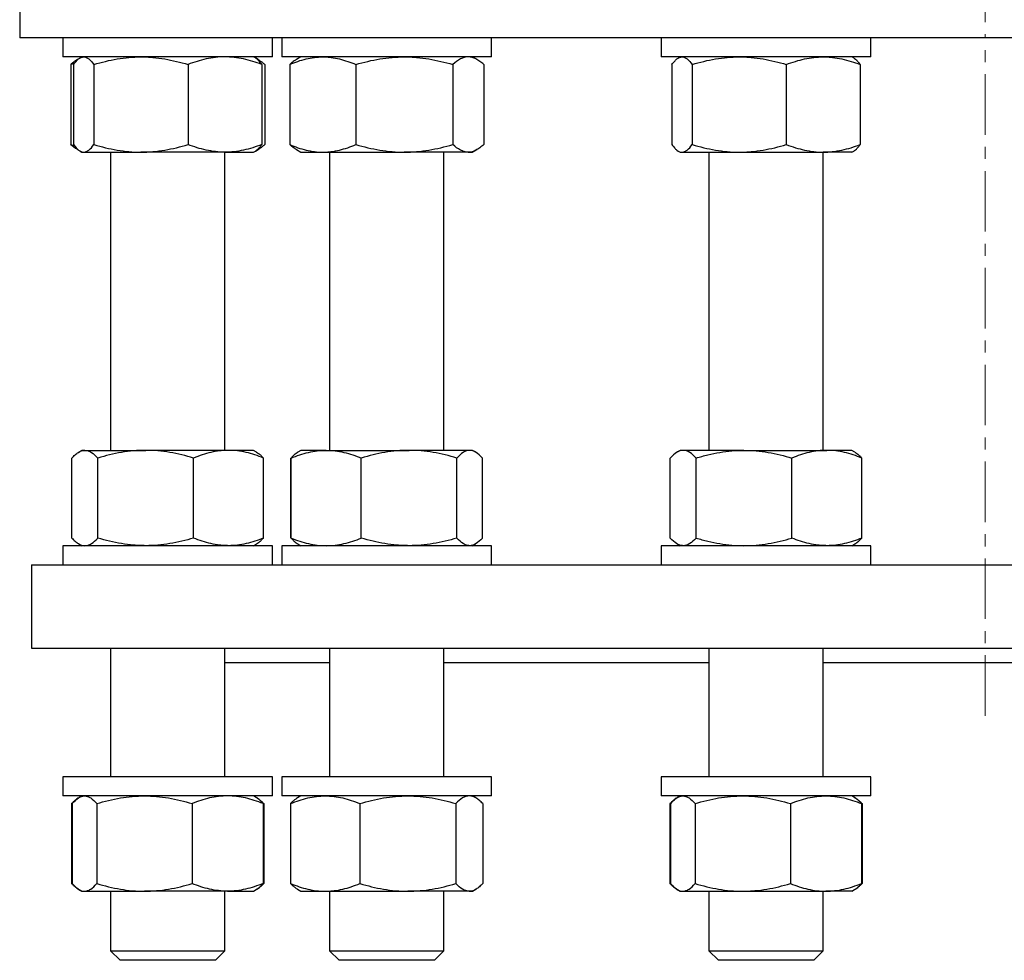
# Model space of a CAD drawing. Header units: millimetres. Extents: x 35 to 917, y 33 to 933.
# Tile 1 of 9: x 45 to 252, y 33 to 231. Entities that reach past the tile are written whole.
import ezdxf

# ---------------------------------------------------------------- set-up
doc = ezdxf.new("R2010")
doc.units = ezdxf.units.MM
doc.linetypes.add('CENTERX2', pattern=[20.32, 12.7, -2.54, 2.54, -2.54])
doc.layers.add('FORMAT', color=7, linetype='Continuous')

msp = doc.modelspace()

# ---------------------------------------------------------------- linework, layer by layer
at = {"color": 7, "linetype": 'Continuous', "lineweight": 25}
for p, q in [((45.37, 240.77), (45.37, 226.77)), ((450.37, 226.77), (45.37, 226.77)), ((54.42, 226.77), (54.42, 222.77)), ((98.42, 222.77), (98.42, 226.77)), ((100.36, 226.77), (100.36, 222.77)), ((144.36, 222.77), (144.36, 226.77)), ((179.93, 226.77), (179.93, 222.77)), ((223.93, 222.77), (223.93, 226.77)), ((98.42, 222.77), (54.42, 222.77)), ((56.07, 221.17), (56.93, 221.51)), ((56.07, 221.17), (56.07, 204.38)), ((56.67, 221.17), (56.67, 204.38)), ((57.95, 222.51), (57.47, 222.23)), ((58.42, 222.77), (58.02, 222.55)), ((60.93, 221.17), (60.93, 204.38)), ((80.68, 221.17), (80.68, 204.38)), ((94.81, 222.55), (94.42, 222.77)), ((95.36, 222.23), (94.81, 222.55)), ((96.17, 221.17), (96.17, 204.38)), ((96.76, 221.17), (96.76, 204.38)), ((144.36, 222.77), (100.36, 222.77)), ((102.01, 221.17), (102.01, 204.38)), ((104.36, 222.77), (103.41, 222.23)), ((115.88, 221.17), (115.88, 204.38)), ((136.22, 221.17), (136.22, 204.38)), ((141.3, 222.23), (140.36, 222.77)), ((142.7, 221.17), (142.7, 204.38)), ((223.93, 222.77), (179.93, 222.77)), ((182.18, 221.17), (182.18, 204.38)), ((183.93, 222.77), (183.53, 222.55)), ((186.44, 221.17), (186.44, 204.38)), ((206.19, 221.17), (206.19, 204.38)), ((220.32, 222.54), (219.93, 222.77)), ((221.68, 221.17), (221.68, 204.38)), ((56.07, 204.38), (56.93, 204.03)), ((57.47, 203.32), (57.95, 203.04)), ((58.02, 203), (58.42, 202.77)), ((58.42, 202.77), (58.8, 202.77)), ((58.8, 202.77), (70.81, 202.77)), ((64.42, 202.77), (64.42, 140.21)), ((88.42, 202.77), (70.81, 202.77)), ((88.42, 140.21), (88.42, 202.77)), ((88.42, 202.77), (94.42, 202.77)), ((94.42, 202.77), (94.81, 203)), ((94.81, 203), (95.36, 203.32)), ((103.41, 203.32), (104.36, 202.77)), ((104.36, 202.77), (108.95, 202.77)), ((108.95, 202.77), (126.05, 202.77)), ((110.36, 202.77), (110.36, 140.21)), ((139.46, 202.77), (126.05, 202.77)), ((134.36, 140.21), (134.36, 202.77)), ((139.46, 202.77), (140.36, 202.77)), ((140.36, 202.77), (141.3, 203.32)), ((183.53, 203), (183.93, 202.77)), ((183.93, 202.77), (184.31, 202.77)), ((184.31, 202.77), (196.32, 202.77)), ((189.93, 202.77), (189.93, 140.21)), ((196.32, 202.77), (213.94, 202.77)), ((213.93, 140.21), (213.93, 202.77)), ((219.93, 202.77), (213.94, 202.77)), ((219.93, 202.77), (220.32, 203)), ((56.33, 121.82), (56.33, 138.6)), ((58.42, 140.21), (57.76, 139.83)), ((59.04, 140.21), (58.42, 140.21)), ((59.04, 140.21), (71.8, 140.21)), ((61.76, 121.82), (61.76, 138.6)), ((89.18, 140.21), (71.8, 140.21)), ((81.85, 121.82), (81.85, 138.6)), ((94.42, 140.21), (89.18, 140.21)), ((95.07, 139.83), (94.42, 140.21)), ((96.51, 121.82), (96.51, 138.6)), ((102.27, 121.82), (102.27, 138.6)), ((102.29, 121.82), (102.29, 138.6)), ((103.73, 139.85), (103.7, 139.83)), ((104.36, 140.21), (103.73, 139.85)), ((109.66, 140.21), (104.36, 140.21)), ((109.66, 140.21), (127.06, 140.21)), ((117.03, 121.82), (117.03, 138.6)), ((139.75, 140.21), (127.06, 140.21)), ((137.09, 121.82), (137.09, 138.6)), ((140.36, 140.21), (139.75, 140.21)), ((140.98, 139.85), (140.36, 140.21)), ((142.42, 121.82), (142.42, 138.6)), ((181.84, 121.82), (181.84, 138.6)), ((183.93, 140.21), (183.28, 139.83)), ((184.55, 140.21), (183.93, 140.21)), ((197.31, 140.21), (184.55, 140.21)), ((187.27, 121.82), (187.27, 138.6)), ((197.31, 140.21), (214.69, 140.21)), ((207.36, 121.82), (207.36, 138.6)), ((219.93, 140.21), (214.69, 140.21)), ((220.58, 139.83), (219.93, 140.21)), ((222.02, 121.82), (222.02, 138.6)), ((54.42, 120.21), (54.42, 116.21)), ((94.21, 120.21), (54.42, 120.21)), ((57.76, 120.59), (58.42, 120.21)), ((98.42, 120.21), (94.21, 120.21)), ((94.42, 120.21), (95.07, 120.59)), ((98.42, 116.21), (98.42, 120.21)), ((100.36, 120.21), (100.36, 116.21)), ((144.24, 120.21), (100.36, 120.21)), ((103.7, 120.59), (103.73, 120.57)), ((103.73, 120.57), (104.36, 120.21)), ((140.36, 120.21), (140.98, 120.57)), ((144.36, 120.21), (144.24, 120.21)), ((144.36, 116.21), (144.36, 120.21)), ((179.93, 120.21), (179.93, 116.21)), ((223.93, 120.21), (179.93, 120.21)), ((183.28, 120.59), (183.93, 120.21)), ((219.93, 120.21), (220.58, 120.59)), ((223.93, 116.21), (223.93, 120.21)), ((47.87, 116.21), (47.87, 98.71)), ((47.87, 116.21), (447.87, 116.21)), ((47.87, 98.71), (447.87, 98.71)), ((64.42, 98.71), (64.42, 71.71)), ((88.42, 71.71), (88.42, 98.71)), ((110.36, 98.71), (110.36, 71.71)), ((134.36, 71.71), (134.36, 98.71)), ((189.93, 98.71), (189.93, 71.71)), ((213.93, 71.71), (213.93, 98.71)), ((88.42, 95.71), (110.36, 95.71)), ((134.36, 95.71), (189.93, 95.71)), ((213.93, 95.71), (281.81, 95.71)), ((54.42, 71.71), (54.42, 67.71)), ((98.42, 71.71), (54.42, 71.71)), ((98.42, 67.71), (98.42, 71.71)), ((100.36, 71.71), (100.36, 67.71)), ((144.36, 71.71), (100.36, 71.71)), ((144.36, 67.71), (144.36, 71.71)), ((179.93, 71.71), (179.93, 67.71)), ((179.95, 71.71), (179.93, 71.71)), ((223.93, 71.71), (179.95, 71.71)), ((223.93, 67.71), (223.93, 71.71)), ((98.42, 67.71), (54.42, 67.71)), ((56.27, 66.1), (56.48, 66.19)), ((56.27, 66.1), (56.27, 49.32)), ((56.41, 66.1), (56.41, 49.32)), ((58.42, 67.71), (57.84, 67.38)), ((61.53, 66.1), (61.53, 49.32)), ((81.54, 66.1), (81.54, 49.32)), ((94.99, 67.38), (94.42, 67.71)), ((95.12, 67.3), (94.99, 67.38)), ((96.42, 66.1), (96.42, 49.32)), ((96.56, 66.1), (96.56, 49.32)), ((144.36, 67.71), (100.36, 67.71)), ((102.21, 66.1), (102.21, 49.32)), ((104.36, 67.71), (103.65, 67.3)), ((116.72, 66.1), (116.72, 49.32)), ((136.86, 66.1), (136.86, 49.32)), ((141.06, 67.3), (140.36, 67.71)), ((142.5, 66.1), (142.5, 49.32)), ((179.95, 67.71), (179.93, 67.71)), ((223.93, 67.71), (179.95, 67.71)), ((182, 66.18), (181.78, 66.1)), ((181.78, 66.1), (181.78, 49.32)), ((181.92, 66.1), (181.92, 49.32)), ((183.93, 67.71), (183.35, 67.38)), ((187.04, 66.1), (187.04, 49.32)), ((207.05, 66.1), (207.05, 49.32)), ((220.5, 67.38), (219.93, 67.71)), ((220.63, 67.3), (220.5, 67.38)), ((221.93, 66.1), (221.93, 49.32)), ((222.07, 66.1), (222.07, 49.32)), ((56.27, 49.32), (56.48, 49.24)), ((57.84, 48.04), (58.42, 47.71)), ((58.42, 47.71), (58.97, 47.71)), ((58.97, 47.71), (71.54, 47.71)), ((64.42, 47.71), (64.42, 35.21)), ((88.98, 47.71), (71.54, 47.71)), ((88.42, 35.21), (88.42, 47.71)), ((88.98, 47.71), (94.42, 47.71)), ((94.42, 47.71), (94.99, 48.04)), ((94.99, 48.04), (95.12, 48.12)), ((103.65, 48.12), (104.36, 47.71)), ((104.36, 47.71), (109.47, 47.71)), ((109.47, 47.71), (126.79, 47.71)), ((110.36, 47.71), (110.36, 35.21)), ((139.68, 47.71), (126.79, 47.71)), ((134.36, 35.21), (134.36, 47.71)), ((139.68, 47.71), (140.36, 47.71)), ((140.36, 47.71), (141.06, 48.12)), ((182, 49.24), (181.78, 49.32)), ((183.35, 48.04), (183.93, 47.71)), ((183.93, 47.71), (184.48, 47.71)), ((184.48, 47.71), (197.05, 47.71)), ((189.93, 47.71), (189.93, 35.21)), ((197.05, 47.71), (214.49, 47.71)), ((213.93, 35.21), (213.93, 47.71)), ((219.93, 47.71), (214.49, 47.71)), ((219.93, 47.71), (220.5, 48.04)), ((220.5, 48.04), (220.63, 48.12)), ((64.42, 35.21), (66.42, 33.21)), ((64.42, 35.21), (87.78, 35.21)), ((86.42, 33.21), (88.42, 35.21)), ((87.78, 35.21), (88.42, 35.21)), ((110.36, 35.21), (112.36, 33.21)), ((110.36, 35.21), (134.36, 35.21)), ((132.36, 33.21), (134.36, 35.21)), ((189.93, 35.21), (191.93, 33.21)), ((189.93, 35.21), (213.93, 35.21)), ((211.93, 33.21), (213.93, 35.21)), ((85.88, 33.21), (66.42, 33.21)), ((86.42, 33.21), (85.88, 33.21)), ((132.36, 33.21), (112.36, 33.21)), ((211.93, 33.21), (191.93, 33.21))]:
    msp.add_line(p, q, dxfattribs=at)
for points, knots in [([(57.47, 222.22), (57.34, 222.14), (57.04, 221.96), (56.57, 221.61), (56.24, 221.31), (56.07, 221.17)], [0, 0, 0, 0, 0.284893, 0.642491, 1, 1, 1, 1]), ([(56.67, 221.17), (57.01, 221.66), (57.37, 222.06), (58.08, 222.62), (58.44, 222.77), (58.8, 222.77)], [0, 0, 0, 0, 0.5, 0.5, 1, 1, 1, 1]), ([(58.8, 222.77), (58.89, 222.77), (58.98, 222.76), (59.16, 222.73), (59.25, 222.7), (59.52, 222.59), (59.7, 222.48), (60.23, 222.06), (60.58, 221.65), (60.93, 221.17)], [0, 0, 0, 0, 0.125, 0.125, 0.25, 0.25, 0.5, 0.5, 1, 1, 1, 1]), ([(60.93, 221.17), (62.55, 221.66), (64.17, 222.06), (67.46, 222.62), (69.12, 222.77), (70.81, 222.77)], [0, 0, 0, 0, 0.5, 0.5, 1, 1, 1, 1]), ([(70.81, 222.77), (71.23, 222.77), (71.65, 222.76), (72.49, 222.73), (72.9, 222.7), (74.15, 222.59), (74.98, 222.48), (77.45, 222.06), (79.07, 221.65), (80.68, 221.17)], [0, 0, 0, 0, 0.125, 0.125, 0.25, 0.25, 0.5, 0.5, 1, 1, 1, 1]), ([(88.42, 222.77), (87.77, 222.77), (87.11, 222.74), (85.79, 222.59), (85.14, 222.48), (83.2, 222.05), (81.93, 221.65), (80.68, 221.17)], [0, 0, 0, 0, 0.25, 0.25, 0.5, 0.5, 1, 1, 1, 1]), ([(96.17, 221.17), (95.54, 221.41), (94.9, 221.63), (93.61, 222.03), (92.97, 222.2), (91.03, 222.62), (89.73, 222.77), (88.42, 222.77)], [0, 0, 0, 0, 0.25, 0.25, 0.5, 0.5, 1, 1, 1, 1]), ([(96.17, 221.17), (96.05, 221.32), (95.82, 221.63), (95.47, 222.02), (95.13, 222.34), (94.91, 222.48), (94.81, 222.54)], [0, 0, 0, 0, 0.2574692, 0.5150113, 0.7724192, 1, 1, 1, 1]), ([(95.02, 222.4), (95.1, 222.36), (95.35, 222.25), (95.76, 221.98), (96.26, 221.61), (96.59, 221.31), (96.76, 221.17)], [0, 0, 0, 0, 0.131998, 0.421269, 0.710671, 1, 1, 1, 1]), ([(102.01, 221.17), (103.15, 221.66), (104.29, 222.06), (106.6, 222.62), (107.77, 222.77), (108.95, 222.77)], [0, 0, 0, 0, 0.5, 0.5, 1, 1, 1, 1]), ([(103.41, 222.22), (103.35, 222.18), (103.08, 222.04), (102.62, 221.7), (102.21, 221.34), (102.01, 221.17)], [0, 0, 0, 0, 0.131145, 0.565551, 1, 1, 1, 1]), ([(108.95, 222.77), (109.24, 222.77), (109.54, 222.76), (110.13, 222.73), (110.42, 222.7), (111.3, 222.59), (111.88, 222.48), (113.61, 222.06), (114.75, 221.65), (115.88, 221.17)], [0, 0, 0, 0, 0.125, 0.125, 0.25, 0.25, 0.5, 0.5, 1, 1, 1, 1]), ([(115.88, 221.17), (117.54, 221.66), (119.22, 222.06), (122.61, 222.62), (124.32, 222.77), (126.05, 222.77)], [0, 0, 0, 0, 0.5, 0.5, 1, 1, 1, 1]), ([(126.05, 222.77), (126.48, 222.77), (126.92, 222.76), (127.78, 222.73), (128.21, 222.7), (129.5, 222.59), (130.35, 222.48), (132.89, 222.06), (134.56, 221.65), (136.22, 221.17)], [0, 0, 0, 0, 0.125, 0.125, 0.25, 0.25, 0.5, 0.5, 1, 1, 1, 1]), ([(139.46, 222.77), (139.19, 222.77), (138.91, 222.74), (138.36, 222.59), (138.09, 222.48), (137.28, 222.05), (136.75, 221.65), (136.22, 221.17)], [0, 0, 0, 0, 0.25, 0.25, 0.5, 0.5, 1, 1, 1, 1]), ([(142.7, 221.17), (142.43, 221.41), (142.17, 221.63), (141.63, 222.03), (141.36, 222.2), (140.55, 222.62), (140.01, 222.77), (139.46, 222.77)], [0, 0, 0, 0, 0.25, 0.25, 0.5, 0.5, 1, 1, 1, 1]), ([(182.18, 221.17), (182.35, 221.41), (182.53, 221.63), (182.88, 222.03), (183.06, 222.2), (183.59, 222.62), (183.95, 222.77), (184.31, 222.77)], [0, 0, 0, 0, 0.25, 0.25, 0.5, 0.5, 1, 1, 1, 1]), ([(184.31, 222.77), (184.49, 222.77), (184.67, 222.74), (185.04, 222.59), (185.21, 222.48), (185.75, 222.05), (186.1, 221.65), (186.44, 221.17)], [0, 0, 0, 0, 0.25, 0.25, 0.5, 0.5, 1, 1, 1, 1]), ([(186.44, 221.17), (188.06, 221.66), (189.69, 222.06), (192.97, 222.62), (194.64, 222.77), (196.32, 222.77)], [0, 0, 0, 0, 0.5, 0.5, 1, 1, 1, 1]), ([(196.32, 222.77), (196.74, 222.77), (197.16, 222.76), (198, 222.73), (198.41, 222.7), (199.66, 222.59), (200.49, 222.48), (202.96, 222.06), (204.58, 221.65), (206.19, 221.17)], [0, 0, 0, 0, 0.125, 0.125, 0.25, 0.25, 0.5, 0.5, 1, 1, 1, 1]), ([(206.19, 221.17), (207.46, 221.66), (208.74, 222.06), (211.31, 222.62), (212.62, 222.77), (213.94, 222.77)], [0, 0, 0, 0, 0.5, 0.5, 1, 1, 1, 1]), ([(213.94, 222.77), (214.26, 222.77), (214.59, 222.76), (215.25, 222.73), (215.58, 222.7), (216.56, 222.59), (217.21, 222.48), (219.14, 222.06), (220.41, 221.65), (221.68, 221.17)], [0, 0, 0, 0, 0.125, 0.125, 0.25, 0.25, 0.5, 0.5, 1, 1, 1, 1]), ([(220.32, 222.53), (220.37, 222.51), (220.56, 222.41), (220.88, 222.13), (221.28, 221.7), (221.54, 221.34), (221.68, 221.17)], [0, 0, 0, 0, 0.1142375, 0.4073966, 0.7036836, 1, 1, 1, 1]), ([(57.47, 203.32), (57.34, 203.4), (57.04, 203.58), (56.57, 203.94), (56.24, 204.23), (56.07, 204.38)], [0, 0, 0, 0, 0.284893, 0.642491, 1, 1, 1, 1]), ([(56.67, 204.38), (57.01, 203.89), (57.37, 203.49), (58.08, 202.93), (58.44, 202.77), (58.8, 202.77)], [0, 0, 0, 0, 0.5, 0.5, 1, 1, 1, 1]), ([(58.8, 202.77), (58.89, 202.77), (58.98, 202.78), (59.16, 202.82), (59.25, 202.85), (59.52, 202.96), (59.7, 203.07), (60.23, 203.49), (60.58, 203.89), (60.93, 204.38)], [0, 0, 0, 0, 0.125, 0.125, 0.25, 0.25, 0.5, 0.5, 1, 1, 1, 1]), ([(60.93, 204.38), (62.55, 203.89), (64.17, 203.49), (67.46, 202.93), (69.12, 202.77), (70.81, 202.77)], [0, 0, 0, 0, 0.5, 0.5, 1, 1, 1, 1]), ([(70.81, 202.77), (71.23, 202.77), (71.65, 202.78), (72.49, 202.82), (72.9, 202.85), (74.15, 202.96), (74.98, 203.07), (77.45, 203.49), (79.07, 203.89), (80.68, 204.38)], [0, 0, 0, 0, 0.125, 0.125, 0.25, 0.25, 0.5, 0.5, 1, 1, 1, 1]), ([(88.42, 202.77), (87.77, 202.77), (87.11, 202.81), (85.79, 202.96), (85.14, 203.07), (83.2, 203.49), (81.93, 203.9), (80.68, 204.38)], [0, 0, 0, 0, 0.25, 0.25, 0.5, 0.5, 1, 1, 1, 1]), ([(96.17, 204.38), (95.54, 204.14), (94.9, 203.91), (93.61, 203.51), (92.97, 203.34), (91.03, 202.92), (89.73, 202.77), (88.42, 202.77)], [0, 0, 0, 0, 0.25, 0.25, 0.5, 0.5, 1, 1, 1, 1]), ([(96.17, 204.38), (96.05, 204.22), (95.82, 203.91), (95.47, 203.52), (95.13, 203.21), (94.91, 203.07), (94.81, 203)], [0, 0, 0, 0, 0.2574692, 0.5150113, 0.7724192, 1, 1, 1, 1]), ([(95.02, 203.15), (95.1, 203.18), (95.35, 203.3), (95.76, 203.56), (96.26, 203.94), (96.59, 204.23), (96.76, 204.38)], [0, 0, 0, 0, 0.131998, 0.421269, 0.710671, 1, 1, 1, 1]), ([(102.01, 204.38), (103.15, 203.89), (104.29, 203.49), (106.6, 202.93), (107.77, 202.77), (108.95, 202.77)], [0, 0, 0, 0, 0.5, 0.5, 1, 1, 1, 1]), ([(103.41, 203.33), (103.35, 203.36), (103.08, 203.5), (102.62, 203.85), (102.21, 204.2), (102.01, 204.38)], [0, 0, 0, 0, 0.131145, 0.565551, 1, 1, 1, 1]), ([(108.95, 202.77), (109.24, 202.77), (109.54, 202.78), (110.13, 202.82), (110.42, 202.85), (111.3, 202.96), (111.88, 203.07), (113.61, 203.49), (114.75, 203.89), (115.88, 204.38)], [0, 0, 0, 0, 0.125, 0.125, 0.25, 0.25, 0.5, 0.5, 1, 1, 1, 1]), ([(115.88, 204.38), (117.54, 203.89), (119.22, 203.49), (122.61, 202.93), (124.32, 202.77), (126.05, 202.77)], [0, 0, 0, 0, 0.5, 0.5, 1, 1, 1, 1]), ([(126.05, 202.77), (126.48, 202.77), (126.92, 202.78), (127.78, 202.82), (128.21, 202.85), (129.5, 202.96), (130.35, 203.07), (132.89, 203.49), (134.56, 203.89), (136.22, 204.38)], [0, 0, 0, 0, 0.125, 0.125, 0.25, 0.25, 0.5, 0.5, 1, 1, 1, 1]), ([(139.46, 202.77), (139.19, 202.77), (138.91, 202.81), (138.36, 202.96), (138.09, 203.07), (137.28, 203.49), (136.75, 203.9), (136.22, 204.38)], [0, 0, 0, 0, 0.25, 0.25, 0.5, 0.5, 1, 1, 1, 1]), ([(142.7, 204.38), (142.43, 204.14), (142.17, 203.91), (141.63, 203.51), (141.36, 203.34), (140.55, 202.92), (140.01, 202.77), (139.46, 202.77)], [0, 0, 0, 0, 0.25, 0.25, 0.5, 0.5, 1, 1, 1, 1]), ([(182.18, 204.38), (182.35, 204.14), (182.53, 203.91), (182.88, 203.51), (183.06, 203.34), (183.59, 202.92), (183.95, 202.77), (184.31, 202.77)], [0, 0, 0, 0, 0.25, 0.25, 0.5, 0.5, 1, 1, 1, 1]), ([(184.31, 202.77), (184.49, 202.77), (184.67, 202.81), (185.04, 202.96), (185.21, 203.07), (185.75, 203.49), (186.1, 203.9), (186.44, 204.38)], [0, 0, 0, 0, 0.25, 0.25, 0.5, 0.5, 1, 1, 1, 1]), ([(186.44, 204.38), (188.06, 203.89), (189.69, 203.49), (192.97, 202.93), (194.64, 202.77), (196.32, 202.77)], [0, 0, 0, 0, 0.5, 0.5, 1, 1, 1, 1]), ([(196.32, 202.77), (196.74, 202.77), (197.16, 202.78), (198, 202.82), (198.41, 202.85), (199.66, 202.96), (200.49, 203.07), (202.96, 203.49), (204.58, 203.89), (206.19, 204.38)], [0, 0, 0, 0, 0.125, 0.125, 0.25, 0.25, 0.5, 0.5, 1, 1, 1, 1]), ([(206.19, 204.38), (207.46, 203.89), (208.74, 203.49), (211.31, 202.93), (212.62, 202.77), (213.94, 202.77)], [0, 0, 0, 0, 0.5, 0.5, 1, 1, 1, 1]), ([(213.94, 202.77), (214.26, 202.77), (214.59, 202.78), (215.25, 202.82), (215.58, 202.85), (216.56, 202.96), (217.21, 203.07), (219.14, 203.49), (220.41, 203.89), (221.68, 204.38)], [0, 0, 0, 0, 0.125, 0.125, 0.25, 0.25, 0.5, 0.5, 1, 1, 1, 1]), ([(220.32, 203.01), (220.37, 203.04), (220.56, 203.14), (220.88, 203.42), (221.28, 203.84), (221.54, 204.2), (221.68, 204.38)], [0, 0, 0, 0, 0.114237, 0.407397, 0.703684, 1, 1, 1, 1]), ([(56.33, 138.6), (56.55, 138.85), (56.77, 139.07), (57.22, 139.47), (57.45, 139.64), (58.13, 140.06), (58.58, 140.21), (59.04, 140.21)], [0, 0, 0, 0, 0.25, 0.25, 0.5, 0.5, 1, 1, 1, 1]), ([(59.04, 140.21), (59.27, 140.21), (59.5, 140.17), (59.96, 140.02), (60.19, 139.91), (60.87, 139.49), (61.32, 139.09), (61.76, 138.6)], [0, 0, 0, 0, 0.25, 0.25, 0.5, 0.5, 1, 1, 1, 1]), ([(71.8, 140.21), (71.37, 140.21), (70.95, 140.2), (70.09, 140.16), (69.67, 140.14), (68.4, 140.03), (67.56, 139.92), (65.05, 139.5), (63.39, 139.09), (61.76, 138.6)], [0, 0, 0, 0, 0.125, 0.125, 0.25, 0.25, 0.5, 0.5, 1, 1, 1, 1]), ([(81.85, 138.6), (80.2, 139.09), (78.55, 139.5), (75.2, 140.06), (73.51, 140.21), (71.8, 140.21)], [0, 0, 0, 0, 0.5, 0.5, 1, 1, 1, 1]), ([(89.18, 140.21), (88.86, 140.21), (88.55, 140.2), (87.93, 140.16), (87.62, 140.14), (86.69, 140.03), (86.08, 139.92), (84.25, 139.5), (83.04, 139.09), (81.85, 138.6)], [0, 0, 0, 0, 0.125, 0.125, 0.25, 0.25, 0.5, 0.5, 1, 1, 1, 1]), ([(96.51, 138.6), (95.31, 139.09), (94.1, 139.5), (91.66, 140.06), (90.42, 140.21), (89.18, 140.21)], [0, 0, 0, 0, 0.5, 0.5, 1, 1, 1, 1]), ([(95.06, 139.83), (95.2, 139.74), (95.52, 139.55), (96, 139.14), (96.34, 138.78), (96.51, 138.6)], [0, 0, 0, 0, 0.291582, 0.645773, 1, 1, 1, 1]), ([(102.29, 138.6), (102.89, 138.85), (103.5, 139.07), (104.72, 139.47), (105.33, 139.64), (107.18, 140.06), (108.41, 140.21), (109.66, 140.21)], [0, 0, 0, 0, 0.25, 0.25, 0.5, 0.5, 1, 1, 1, 1]), ([(102.29, 138.6), (102.44, 138.76), (102.72, 139.07), (103.16, 139.46), (103.5, 139.72), (103.69, 139.82), (103.73, 139.84)], [0, 0, 0, 0, 0.302558, 0.605201, 0.907687, 1, 1, 1, 1]), ([(109.66, 140.21), (110.28, 140.21), (110.91, 140.17), (112.16, 140.02), (112.78, 139.91), (114.63, 139.49), (115.84, 139.09), (117.03, 138.6)], [0, 0, 0, 0, 0.25, 0.25, 0.5, 0.5, 1, 1, 1, 1]), ([(127.06, 140.21), (126.63, 140.21), (126.21, 140.2), (125.35, 140.16), (124.93, 140.14), (123.66, 140.03), (122.82, 139.92), (120.31, 139.5), (118.66, 139.09), (117.03, 138.6)], [0, 0, 0, 0, 0.125, 0.125, 0.25, 0.25, 0.5, 0.5, 1, 1, 1, 1]), ([(137.09, 138.6), (135.45, 139.09), (133.8, 139.5), (130.46, 140.06), (128.77, 140.21), (127.06, 140.21)], [0, 0, 0, 0, 0.5, 0.5, 1, 1, 1, 1]), ([(139.75, 140.21), (139.64, 140.21), (139.53, 140.2), (139.3, 140.16), (139.19, 140.14), (138.85, 140.03), (138.63, 139.92), (137.96, 139.5), (137.52, 139.09), (137.09, 138.6)], [0, 0, 0, 0, 0.125, 0.125, 0.25, 0.25, 0.5, 0.5, 1, 1, 1, 1]), ([(142.42, 138.6), (141.98, 139.09), (141.54, 139.5), (140.66, 140.06), (140.21, 140.21), (139.75, 140.21)], [0, 0, 0, 0, 0.5, 0.5, 1, 1, 1, 1]), ([(184.55, 140.21), (184.44, 140.21), (184.32, 140.2), (184.09, 140.16), (183.98, 140.14), (183.63, 140.03), (183.4, 139.92), (182.73, 139.5), (182.28, 139.09), (181.84, 138.6)], [0, 0, 0, 0, 0.125, 0.125, 0.25, 0.25, 0.5, 0.5, 1, 1, 1, 1]), ([(187.27, 138.6), (186.82, 139.09), (186.38, 139.5), (185.47, 140.06), (185.01, 140.21), (184.55, 140.21)], [0, 0, 0, 0, 0.5, 0.5, 1, 1, 1, 1]), ([(187.27, 138.6), (188.08, 138.85), (188.91, 139.07), (190.58, 139.47), (191.41, 139.64), (193.93, 140.06), (195.61, 140.21), (197.31, 140.21)], [0, 0, 0, 0, 0.25, 0.25, 0.5, 0.5, 1, 1, 1, 1]), ([(197.31, 140.21), (198.16, 140.21), (199.02, 140.17), (200.73, 140.02), (201.57, 139.91), (204.09, 139.49), (205.73, 139.09), (207.36, 138.6)], [0, 0, 0, 0, 0.25, 0.25, 0.5, 0.5, 1, 1, 1, 1]), ([(214.69, 140.21), (214.38, 140.21), (214.06, 140.2), (213.44, 140.16), (213.13, 140.14), (212.2, 140.03), (211.59, 139.92), (209.76, 139.5), (208.55, 139.09), (207.36, 138.6)], [0, 0, 0, 0, 0.125, 0.125, 0.25, 0.25, 0.5, 0.5, 1, 1, 1, 1]), ([(222.02, 138.6), (220.82, 139.09), (219.61, 139.5), (217.17, 140.06), (215.94, 140.21), (214.69, 140.21)], [0, 0, 0, 0, 0.5, 0.5, 1, 1, 1, 1]), ([(220.57, 139.83), (220.64, 139.79), (220.84, 139.68), (221.18, 139.42), (221.6, 139.05), (221.88, 138.75), (222.02, 138.6)], [0, 0, 0, 0, 0.125269, 0.416782, 0.708428, 1, 1, 1, 1]), ([(56.33, 121.82), (56.55, 121.57), (56.77, 121.35), (57.22, 120.95), (57.45, 120.78), (58.13, 120.36), (58.58, 120.21), (59.04, 120.21)], [0, 0, 0, 0, 0.25, 0.25, 0.5, 0.5, 1, 1, 1, 1]), ([(59.04, 120.21), (59.27, 120.21), (59.5, 120.25), (59.96, 120.4), (60.19, 120.51), (60.87, 120.93), (61.32, 121.33), (61.76, 121.82)], [0, 0, 0, 0, 0.25, 0.25, 0.5, 0.5, 1, 1, 1, 1]), ([(71.8, 120.21), (71.37, 120.21), (70.95, 120.22), (70.09, 120.26), (69.67, 120.29), (68.4, 120.4), (67.56, 120.5), (65.05, 120.92), (63.39, 121.33), (61.76, 121.82)], [0, 0, 0, 0, 0.125, 0.125, 0.25, 0.25, 0.5, 0.5, 1, 1, 1, 1]), ([(81.85, 121.82), (80.2, 121.33), (78.55, 120.92), (75.2, 120.36), (73.51, 120.21), (71.8, 120.21)], [0, 0, 0, 0, 0.5, 0.5, 1, 1, 1, 1]), ([(89.18, 120.21), (88.86, 120.21), (88.55, 120.22), (87.93, 120.26), (87.62, 120.29), (86.69, 120.4), (86.08, 120.5), (84.25, 120.92), (83.04, 121.33), (81.85, 121.82)], [0, 0, 0, 0, 0.125, 0.125, 0.25, 0.25, 0.5, 0.5, 1, 1, 1, 1]), ([(96.51, 121.82), (95.31, 121.33), (94.1, 120.92), (91.66, 120.36), (90.42, 120.21), (89.18, 120.21)], [0, 0, 0, 0, 0.5, 0.5, 1, 1, 1, 1]), ([(95.06, 120.59), (95.2, 120.68), (95.52, 120.87), (96, 121.28), (96.34, 121.64), (96.51, 121.82)], [0, 0, 0, 0, 0.291582, 0.645773, 1, 1, 1, 1]), ([(102.29, 121.82), (102.89, 121.57), (103.5, 121.35), (104.72, 120.95), (105.33, 120.78), (107.18, 120.36), (108.41, 120.21), (109.66, 120.21)], [0, 0, 0, 0, 0.25, 0.25, 0.5, 0.5, 1, 1, 1, 1]), ([(102.29, 121.82), (102.44, 121.66), (102.72, 121.35), (103.16, 120.96), (103.5, 120.7), (103.69, 120.6), (103.73, 120.58)], [0, 0, 0, 0, 0.3025577, 0.605201, 0.9076867, 1, 1, 1, 1]), ([(109.66, 120.21), (110.28, 120.21), (110.91, 120.25), (112.16, 120.4), (112.78, 120.51), (114.63, 120.93), (115.84, 121.33), (117.03, 121.82)], [0, 0, 0, 0, 0.25, 0.25, 0.5, 0.5, 1, 1, 1, 1]), ([(127.06, 120.21), (126.63, 120.21), (126.21, 120.22), (125.35, 120.26), (124.93, 120.29), (123.66, 120.4), (122.82, 120.5), (120.31, 120.92), (118.66, 121.33), (117.03, 121.82)], [0, 0, 0, 0, 0.125, 0.125, 0.25, 0.25, 0.5, 0.5, 1, 1, 1, 1]), ([(137.09, 121.82), (135.45, 121.33), (133.8, 120.92), (130.46, 120.36), (128.77, 120.21), (127.06, 120.21)], [0, 0, 0, 0, 0.5, 0.5, 1, 1, 1, 1]), ([(139.75, 120.21), (139.64, 120.21), (139.53, 120.22), (139.3, 120.26), (139.19, 120.29), (138.85, 120.4), (138.63, 120.5), (137.96, 120.92), (137.52, 121.33), (137.09, 121.82)], [0, 0, 0, 0, 0.125, 0.125, 0.25, 0.25, 0.5, 0.5, 1, 1, 1, 1]), ([(142.42, 121.82), (141.98, 121.33), (141.54, 120.92), (140.66, 120.36), (140.21, 120.21), (139.75, 120.21)], [0, 0, 0, 0, 0.5, 0.5, 1, 1, 1, 1]), ([(184.55, 120.21), (184.44, 120.21), (184.32, 120.22), (184.09, 120.26), (183.98, 120.29), (183.63, 120.4), (183.4, 120.5), (182.73, 120.92), (182.28, 121.33), (181.84, 121.82)], [0, 0, 0, 0, 0.125, 0.125, 0.25, 0.25, 0.5, 0.5, 1, 1, 1, 1]), ([(187.27, 121.82), (186.82, 121.33), (186.38, 120.92), (185.47, 120.36), (185.01, 120.21), (184.55, 120.21)], [0, 0, 0, 0, 0.5, 0.5, 1, 1, 1, 1]), ([(187.27, 121.82), (188.08, 121.57), (188.91, 121.35), (190.58, 120.95), (191.41, 120.78), (193.93, 120.36), (195.61, 120.21), (197.31, 120.21)], [0, 0, 0, 0, 0.25, 0.25, 0.5, 0.5, 1, 1, 1, 1]), ([(197.31, 120.21), (198.16, 120.21), (199.02, 120.25), (200.73, 120.4), (201.57, 120.51), (204.09, 120.93), (205.73, 121.33), (207.36, 121.82)], [0, 0, 0, 0, 0.25, 0.25, 0.5, 0.5, 1, 1, 1, 1]), ([(214.69, 120.21), (214.38, 120.21), (214.06, 120.22), (213.44, 120.26), (213.13, 120.29), (212.2, 120.4), (211.59, 120.5), (209.76, 120.92), (208.55, 121.33), (207.36, 121.82)], [0, 0, 0, 0, 0.125, 0.125, 0.25, 0.25, 0.5, 0.5, 1, 1, 1, 1]), ([(222.02, 121.82), (220.82, 121.33), (219.61, 120.92), (217.17, 120.36), (215.94, 120.21), (214.69, 120.21)], [0, 0, 0, 0, 0.5, 0.5, 1, 1, 1, 1]), ([(220.57, 120.59), (220.64, 120.63), (220.84, 120.74), (221.18, 121), (221.6, 121.37), (221.88, 121.67), (222.02, 121.82)], [0, 0, 0, 0, 0.125269, 0.416782, 0.708428, 1, 1, 1, 1]), ([(57.71, 67.3), (57.67, 67.27), (57.48, 67.17), (57.14, 66.92), (56.7, 66.55), (56.42, 66.25), (56.27, 66.1)], [0, 0, 0, 0, 0.093199, 0.3954, 0.697738, 1, 1, 1, 1]), ([(56.41, 66.1), (56.83, 66.59), (57.25, 67), (58.1, 67.56), (58.53, 67.71), (58.97, 67.71)], [0, 0, 0, 0, 0.5, 0.5, 1, 1, 1, 1]), ([(58.97, 67.71), (59.08, 67.71), (59.19, 67.7), (59.41, 67.66), (59.51, 67.64), (59.84, 67.53), (60.05, 67.42), (60.69, 67), (61.11, 66.59), (61.53, 66.1)], [0, 0, 0, 0, 0.125, 0.125, 0.25, 0.25, 0.5, 0.5, 1, 1, 1, 1]), ([(61.53, 66.1), (63.17, 66.59), (64.82, 67), (68.15, 67.56), (69.83, 67.71), (71.54, 67.71)], [0, 0, 0, 0, 0.5, 0.5, 1, 1, 1, 1]), ([(71.54, 67.71), (71.96, 67.71), (72.39, 67.7), (73.24, 67.66), (73.66, 67.64), (74.92, 67.53), (75.76, 67.42), (78.26, 67), (79.91, 66.59), (81.54, 66.1)], [0, 0, 0, 0, 0.125, 0.125, 0.25, 0.25, 0.5, 0.5, 1, 1, 1, 1]), ([(88.98, 67.71), (88.35, 67.71), (87.72, 67.67), (86.45, 67.52), (85.82, 67.41), (83.96, 66.99), (82.74, 66.59), (81.54, 66.1)], [0, 0, 0, 0, 0.25, 0.25, 0.5, 0.5, 1, 1, 1, 1]), ([(96.42, 66.1), (95.82, 66.35), (95.2, 66.57), (93.97, 66.97), (93.35, 67.14), (91.49, 67.56), (90.24, 67.71), (88.98, 67.71)], [0, 0, 0, 0, 0.25, 0.25, 0.5, 0.5, 1, 1, 1, 1]), ([(96.42, 66.1), (96.28, 66.26), (96.01, 66.57), (95.59, 66.96), (95.25, 67.23), (95.05, 67.34), (94.99, 67.37)], [0, 0, 0, 0, 0.292489, 0.58506, 0.877479, 1, 1, 1, 1]), ([(95.08, 67.32), (95.13, 67.29), (95.34, 67.18), (95.69, 66.92), (96.13, 66.55), (96.42, 66.25), (96.56, 66.1)], [0, 0, 0, 0, 0.117104, 0.411339, 0.705706, 1, 1, 1, 1]), ([(102.21, 66.1), (103.4, 66.59), (104.59, 67), (107.01, 67.56), (108.23, 67.71), (109.47, 67.71)], [0, 0, 0, 0, 0.5, 0.5, 1, 1, 1, 1]), ([(103.66, 67.3), (103.53, 67.22), (103.22, 67.04), (102.74, 66.64), (102.39, 66.28), (102.21, 66.1)], [0, 0, 0, 0, 0.265525, 0.632744, 1, 1, 1, 1]), ([(109.47, 67.71), (109.77, 67.71), (110.08, 67.7), (110.7, 67.66), (111.01, 67.64), (111.92, 67.53), (112.53, 67.42), (114.34, 67), (115.54, 66.59), (116.72, 66.1)], [0, 0, 0, 0, 0.125, 0.125, 0.25, 0.25, 0.5, 0.5, 1, 1, 1, 1]), ([(116.72, 66.1), (118.37, 66.59), (120.03, 67), (123.38, 67.56), (125.08, 67.71), (126.79, 67.71)], [0, 0, 0, 0, 0.5, 0.5, 1, 1, 1, 1]), ([(126.79, 67.71), (127.22, 67.71), (127.65, 67.7), (128.5, 67.66), (128.93, 67.64), (130.2, 67.53), (131.05, 67.42), (133.56, 67), (135.22, 66.59), (136.86, 66.1)], [0, 0, 0, 0, 0.125, 0.125, 0.25, 0.25, 0.5, 0.5, 1, 1, 1, 1]), ([(139.68, 67.71), (139.44, 67.71), (139.2, 67.67), (138.72, 67.52), (138.49, 67.41), (137.78, 66.99), (137.32, 66.59), (136.86, 66.1)], [0, 0, 0, 0, 0.25, 0.25, 0.5, 0.5, 1, 1, 1, 1]), ([(142.5, 66.1), (142.27, 66.35), (142.04, 66.57), (141.57, 66.97), (141.34, 67.14), (140.63, 67.56), (140.16, 67.71), (139.68, 67.71)], [0, 0, 0, 0, 0.25, 0.25, 0.5, 0.5, 1, 1, 1, 1]), ([(183.23, 67.3), (183.18, 67.27), (182.99, 67.17), (182.65, 66.92), (182.21, 66.55), (181.93, 66.25), (181.78, 66.1)], [0, 0, 0, 0, 0.093199, 0.3954, 0.697738, 1, 1, 1, 1]), ([(181.92, 66.1), (182.13, 66.35), (182.34, 66.57), (182.76, 66.97), (182.98, 67.14), (183.62, 67.56), (184.05, 67.71), (184.48, 67.71)], [0, 0, 0, 0, 0.25, 0.25, 0.5, 0.5, 1, 1, 1, 1]), ([(184.48, 67.71), (184.7, 67.71), (184.92, 67.67), (185.35, 67.52), (185.57, 67.41), (186.21, 66.99), (186.63, 66.59), (187.04, 66.1)], [0, 0, 0, 0, 0.25, 0.25, 0.5, 0.5, 1, 1, 1, 1]), ([(187.04, 66.1), (188.68, 66.59), (190.33, 67), (193.66, 67.56), (195.34, 67.71), (197.05, 67.71)], [0, 0, 0, 0, 0.5, 0.5, 1, 1, 1, 1]), ([(197.05, 67.71), (197.47, 67.71), (197.9, 67.7), (198.75, 67.66), (199.17, 67.64), (200.44, 67.53), (201.27, 67.42), (203.77, 67), (205.42, 66.59), (207.05, 66.1)], [0, 0, 0, 0, 0.125, 0.125, 0.25, 0.25, 0.5, 0.5, 1, 1, 1, 1]), ([(207.05, 66.1), (208.27, 66.59), (209.49, 67), (211.97, 67.56), (213.22, 67.71), (214.49, 67.71)], [0, 0, 0, 0, 0.5, 0.5, 1, 1, 1, 1]), ([(214.49, 67.71), (214.81, 67.71), (215.12, 67.7), (215.76, 67.66), (216.07, 67.64), (217.01, 67.53), (217.64, 67.42), (219.49, 67), (220.72, 66.59), (221.93, 66.1)], [0, 0, 0, 0, 0.125, 0.125, 0.25, 0.25, 0.5, 0.5, 1, 1, 1, 1]), ([(220.5, 67.38), (220.66, 67.28), (220.98, 67.07), (221.46, 66.64), (221.77, 66.28), (221.93, 66.1)], [0, 0, 0, 0, 0.327058, 0.663512, 1, 1, 1, 1]), ([(220.58, 67.32), (220.64, 67.29), (220.85, 67.18), (221.2, 66.92), (221.64, 66.55), (221.93, 66.25), (222.07, 66.1)], [0, 0, 0, 0, 0.122037, 0.414627, 0.707351, 1, 1, 1, 1]), ([(57.71, 48.12), (57.67, 48.15), (57.48, 48.25), (57.14, 48.5), (56.7, 48.87), (56.42, 49.17), (56.27, 49.32)], [0, 0, 0, 0, 0.093199, 0.3954, 0.697738, 1, 1, 1, 1]), ([(56.41, 49.32), (56.83, 48.83), (57.25, 48.42), (58.1, 47.86), (58.53, 47.71), (58.97, 47.71)], [0, 0, 0, 0, 0.5, 0.5, 1, 1, 1, 1]), ([(58.97, 47.71), (59.08, 47.71), (59.19, 47.72), (59.41, 47.76), (59.51, 47.79), (59.84, 47.9), (60.05, 48), (60.69, 48.42), (61.11, 48.83), (61.53, 49.32)], [0, 0, 0, 0, 0.125, 0.125, 0.25, 0.25, 0.5, 0.5, 1, 1, 1, 1]), ([(61.53, 49.32), (63.17, 48.83), (64.82, 48.42), (68.15, 47.86), (69.83, 47.71), (71.54, 47.71)], [0, 0, 0, 0, 0.5, 0.5, 1, 1, 1, 1]), ([(71.54, 47.71), (71.96, 47.71), (72.39, 47.72), (73.24, 47.76), (73.66, 47.79), (74.92, 47.9), (75.76, 48), (78.26, 48.42), (79.91, 48.83), (81.54, 49.32)], [0, 0, 0, 0, 0.125, 0.125, 0.25, 0.25, 0.5, 0.5, 1, 1, 1, 1]), ([(88.98, 47.71), (88.35, 47.71), (87.72, 47.75), (86.45, 47.9), (85.82, 48.01), (83.96, 48.43), (82.74, 48.83), (81.54, 49.32)], [0, 0, 0, 0, 0.25, 0.25, 0.5, 0.5, 1, 1, 1, 1]), ([(96.42, 49.32), (95.82, 49.07), (95.2, 48.85), (93.97, 48.45), (93.35, 48.28), (91.49, 47.86), (90.24, 47.71), (88.98, 47.71)], [0, 0, 0, 0, 0.25, 0.25, 0.5, 0.5, 1, 1, 1, 1]), ([(96.42, 49.32), (96.28, 49.16), (96.01, 48.85), (95.59, 48.46), (95.25, 48.19), (95.05, 48.08), (94.99, 48.05)], [0, 0, 0, 0, 0.2924885, 0.5850599, 0.8774788, 1, 1, 1, 1]), ([(95.08, 48.1), (95.13, 48.13), (95.34, 48.24), (95.69, 48.5), (96.13, 48.87), (96.42, 49.17), (96.56, 49.32)], [0, 0, 0, 0, 0.117104, 0.411339, 0.705706, 1, 1, 1, 1]), ([(102.21, 49.32), (103.4, 48.83), (104.59, 48.42), (107.01, 47.86), (108.23, 47.71), (109.47, 47.71)], [0, 0, 0, 0, 0.5, 0.5, 1, 1, 1, 1]), ([(103.66, 48.13), (103.53, 48.2), (103.22, 48.38), (102.74, 48.78), (102.39, 49.14), (102.21, 49.32)], [0, 0, 0, 0, 0.2655245, 0.6327441, 1, 1, 1, 1]), ([(109.47, 47.71), (109.77, 47.71), (110.08, 47.72), (110.7, 47.76), (111.01, 47.79), (111.92, 47.9), (112.53, 48), (114.34, 48.42), (115.54, 48.83), (116.72, 49.32)], [0, 0, 0, 0, 0.125, 0.125, 0.25, 0.25, 0.5, 0.5, 1, 1, 1, 1]), ([(116.72, 49.32), (118.37, 48.83), (120.03, 48.42), (123.38, 47.86), (125.08, 47.71), (126.79, 47.71)], [0, 0, 0, 0, 0.5, 0.5, 1, 1, 1, 1]), ([(126.79, 47.71), (127.22, 47.71), (127.65, 47.72), (128.5, 47.76), (128.93, 47.79), (130.2, 47.9), (131.05, 48), (133.56, 48.42), (135.22, 48.83), (136.86, 49.32)], [0, 0, 0, 0, 0.125, 0.125, 0.25, 0.25, 0.5, 0.5, 1, 1, 1, 1]), ([(139.68, 47.71), (139.44, 47.71), (139.2, 47.75), (138.72, 47.9), (138.49, 48.01), (137.78, 48.43), (137.32, 48.83), (136.86, 49.32)], [0, 0, 0, 0, 0.25, 0.25, 0.5, 0.5, 1, 1, 1, 1]), ([(142.5, 49.32), (142.27, 49.07), (142.04, 48.85), (141.57, 48.45), (141.34, 48.28), (140.63, 47.86), (140.16, 47.71), (139.68, 47.71)], [0, 0, 0, 0, 0.25, 0.25, 0.5, 0.5, 1, 1, 1, 1]), ([(183.23, 48.12), (183.18, 48.15), (182.99, 48.25), (182.65, 48.5), (182.21, 48.87), (181.93, 49.17), (181.78, 49.32)], [0, 0, 0, 0, 0.093199, 0.3954, 0.697738, 1, 1, 1, 1]), ([(181.92, 49.32), (182.13, 49.07), (182.34, 48.85), (182.76, 48.45), (182.98, 48.28), (183.62, 47.86), (184.05, 47.71), (184.48, 47.71)], [0, 0, 0, 0, 0.25, 0.25, 0.5, 0.5, 1, 1, 1, 1]), ([(184.48, 47.71), (184.7, 47.71), (184.92, 47.75), (185.35, 47.9), (185.57, 48.01), (186.21, 48.43), (186.63, 48.83), (187.04, 49.32)], [0, 0, 0, 0, 0.25, 0.25, 0.5, 0.5, 1, 1, 1, 1]), ([(187.04, 49.32), (188.68, 48.83), (190.33, 48.42), (193.66, 47.86), (195.34, 47.71), (197.05, 47.71)], [0, 0, 0, 0, 0.5, 0.5, 1, 1, 1, 1]), ([(197.05, 47.71), (197.47, 47.71), (197.9, 47.72), (198.75, 47.76), (199.17, 47.79), (200.44, 47.9), (201.27, 48), (203.77, 48.42), (205.42, 48.83), (207.05, 49.32)], [0, 0, 0, 0, 0.125, 0.125, 0.25, 0.25, 0.5, 0.5, 1, 1, 1, 1]), ([(207.05, 49.32), (208.27, 48.83), (209.49, 48.42), (211.97, 47.86), (213.22, 47.71), (214.49, 47.71)], [0, 0, 0, 0, 0.5, 0.5, 1, 1, 1, 1]), ([(214.49, 47.71), (214.81, 47.71), (215.12, 47.72), (215.76, 47.76), (216.07, 47.79), (217.01, 47.9), (217.64, 48), (219.49, 48.42), (220.72, 48.83), (221.93, 49.32)], [0, 0, 0, 0, 0.125, 0.125, 0.25, 0.25, 0.5, 0.5, 1, 1, 1, 1]), ([(220.5, 48.04), (220.66, 48.14), (220.98, 48.35), (221.46, 48.78), (221.77, 49.14), (221.93, 49.32)], [0, 0, 0, 0, 0.327058, 0.663512, 1, 1, 1, 1]), ([(220.58, 48.1), (220.64, 48.13), (220.85, 48.24), (221.2, 48.5), (221.64, 48.87), (221.93, 49.17), (222.07, 49.32)], [0, 0, 0, 0, 0.122037, 0.414627, 0.707351, 1, 1, 1, 1])]:
    msp.add_open_spline(points, degree=3, knots=knots, dxfattribs=at)
at = {"layer": 'FORMAT', "linetype": 'CENTERX2', "lineweight": 18}
for p in [(247.87, 242.77), (247.87, 84.51)]:
    msp.add_line(p, (247.87, 226.77), dxfattribs=at)

doc.saveas('drawing.dxf')
